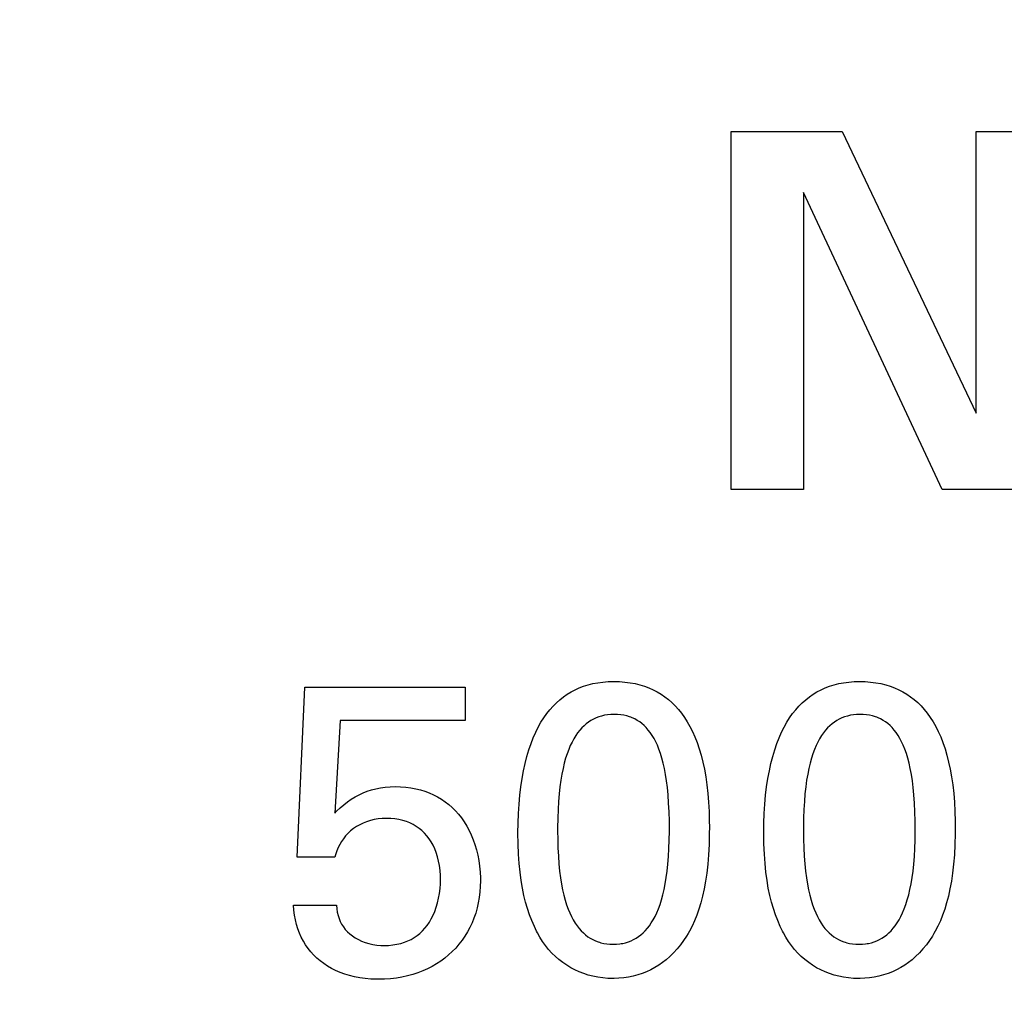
# Model space of a CAD drawing. Header units: inches. Extents: x 0.2 to 16.8, y 0.1 to 10.8.
# Tile 27 of 47: x 4.178 to 4.344, y 7.496 to 7.66. Entities that reach past the tile are written whole.
import ezdxf

# ---------------------------------------------------------------- set-up
doc = ezdxf.new("R2010")
doc.units = ezdxf.units.IN
doc.header["$LTSCALE"] = 0.935
doc.header["$MEASUREMENT"] = 0
doc.layers.get('0').update_dxf_attribs({"linetype": 'CONTINUOUS'})
doc.layers.add('ARTWORK', color=7, linetype='CONTINUOUS')
doc.layers.add('DIMENSIONS', color=7, linetype='CONTINUOUS')
doc.styles.get("Standard").update_dxf_attribs({"font": 'txt', "width": 0.8})
doc.dimstyles.new('DIMSTYLE_2', dxfattribs={"dimtxt": 0.125, "dimasz": 0.18, "dimexe": 0.18, "dimexo": 0.0625, "dimgap": 0.09, "dimtad": 0, "dimtih": 1, "dimtoh": 1, "dimdec": 3, "dimzin": 4, "dimdsep": 46, "dimtxsty": 'STANDARD', "dimblk": '_FILLED', "dimblk1": '_FILLED', "dimblk2": '_FILLED', "dimcen": 0.09, "dimadec": 0, "dimazin": 0, "dimtp": 0.001, "dimtm": 0.001, "dimtfac": 1, "dimtdec": 3, "dimtofl": 0, "dimtmove": 0, "dimatfit": 3, "dimldrblk": '_FILLED', "dimfxl": 1, "dimtolj": 1, "dimtzin": 4, "dimarcsym": 0})

# ---------------------------------------------------------------- blocks, each defined once
blk = doc.blocks.new('*D16')
at = {"layer": 'DIMENSIONS', "color": 2, "linetype": 'CONTINUOUS'}
blk.add_line((4.18497, 3.19738), (3.43997, 3.19738), dxfattribs=at)
at = {"layer": 'DIMENSIONS', "color": 2, "linetype": 'CONTINUOUS', "width": 0.8}
for s, p in [('[', (2.57747, 3.13488)), (']', (3.27747, 3.13488)), ('4.819', (1.95247, 3.13488)), ('122.41', (2.67747, 3.13488))]:
    blk.add_text(s, height=0.125, dxfattribs=at).set_placement(p)
blk = doc.blocks.new('_FILLED')
at = {"color": 0, "linetype": 'BYBLOCK'}
blk.add_solid([(0, 0), (-1, 0.17361), (-1, -0.17361)], dxfattribs=at)
blk = doc.blocks.new('*D21')
at = {"layer": 'DIMENSIONS', "color": 2, "linetype": 'CONTINUOUS'}
blk.add_line((4.36747, 7.012), (4.36747, 2.31488), dxfattribs=at)
at = {"layer": 'DIMENSIONS', "color": 2, "linetype": 'CONTINUOUS', "width": 0.8}
for s, p in [(']', (4.42997, 2.15238)), ('1.37', (4.42997, 1.75238)), ('[', (4.42997, 1.65238)), ('.054', (4.42997, 1.12738)), ('10X -', (4.42997, 0.62738))]:
    blk.add_text(s, height=0.125, rotation=90, dxfattribs=at).set_placement(p)

msp = doc.modelspace()

# ---------------------------------------------------------------- linework, layer by layer
at = {"layer": 'ARTWORK', "color": 7, "linetype": 'CONTINUOUS'}
for p, q in [((4.29823, 7.58115), (4.29823, 7.64138)), ((4.29823, 7.64138), (4.31689, 7.64138)), ((4.31689, 7.64138), (4.33947, 7.59398)), ((4.33947, 7.59398), (4.33947, 7.64138)), ((4.33947, 7.64138), (4.35147, 7.64138)), ((4.3104, 7.63114), (4.3104, 7.58115)), ((4.33372, 7.58115), (4.3104, 7.63114)), ((4.3104, 7.58115), (4.29823, 7.58115)), ((4.35147, 7.58115), (4.33372, 7.58115)), ((4.2734, 7.54805), (4.27416, 7.54829)), ((4.27416, 7.54829), (4.27495, 7.54849)), ((4.27495, 7.54849), (4.27578, 7.54864)), ((4.27578, 7.54864), (4.27664, 7.54875)), ((4.27664, 7.54875), (4.27753, 7.54882)), ((4.27753, 7.54882), (4.27846, 7.54885)), ((4.27846, 7.54885), (4.27941, 7.54882)), ((4.27941, 7.54882), (4.28033, 7.54875)), ((4.28033, 7.54875), (4.28121, 7.54864)), ((4.28121, 7.54864), (4.28205, 7.54849)), ((4.28205, 7.54849), (4.28285, 7.54829)), ((4.28285, 7.54829), (4.28363, 7.54805)), ((4.31478, 7.54805), (4.31554, 7.54829)), ((4.31554, 7.54829), (4.31633, 7.54849)), ((4.31633, 7.54849), (4.31715, 7.54864)), ((4.31715, 7.54864), (4.31801, 7.54875)), ((4.31801, 7.54875), (4.3189, 7.54882)), ((4.3189, 7.54882), (4.31983, 7.54885)), ((4.31983, 7.54885), (4.32079, 7.54882)), ((4.32079, 7.54882), (4.3217, 7.54875)), ((4.3217, 7.54875), (4.32258, 7.54864)), ((4.32258, 7.54864), (4.32342, 7.54849)), ((4.32342, 7.54849), (4.32423, 7.54829)), ((4.32423, 7.54829), (4.325, 7.54805)), ((4.22521, 7.51928), (4.22646, 7.54788)), ((4.22646, 7.54788), (4.25346, 7.54788)), ((4.25346, 7.54788), (4.25346, 7.54226)), ((4.27001, 7.54626), (4.27064, 7.5467)), ((4.27064, 7.5467), (4.27129, 7.5471)), ((4.27129, 7.5471), (4.27197, 7.54746)), ((4.27197, 7.54746), (4.27267, 7.54777)), ((4.27267, 7.54777), (4.2734, 7.54805)), ((4.28363, 7.54805), (4.28437, 7.54778)), ((4.28437, 7.54778), (4.28508, 7.54746)), ((4.28508, 7.54746), (4.28577, 7.54711)), ((4.28577, 7.54711), (4.28642, 7.54672)), ((4.28642, 7.54672), (4.28706, 7.54628)), ((4.31139, 7.54626), (4.31202, 7.5467)), ((4.31202, 7.5467), (4.31267, 7.5471)), ((4.31267, 7.5471), (4.31335, 7.54746)), ((4.31335, 7.54746), (4.31405, 7.54777)), ((4.31405, 7.54777), (4.31478, 7.54805)), ((4.325, 7.54805), (4.32574, 7.54778)), ((4.32574, 7.54778), (4.32646, 7.54746)), ((4.32646, 7.54746), (4.32714, 7.54711)), ((4.32714, 7.54711), (4.3278, 7.54672)), ((4.3278, 7.54672), (4.32843, 7.54628)), ((4.26826, 7.5447), (4.26882, 7.54526)), ((4.26882, 7.54526), (4.26941, 7.54578)), ((4.26941, 7.54578), (4.27001, 7.54626)), ((4.28706, 7.54628), (4.28767, 7.54581)), ((4.28767, 7.54581), (4.28825, 7.5453)), ((4.28825, 7.5453), (4.28881, 7.54474)), ((4.30963, 7.5447), (4.3102, 7.54526)), ((4.3102, 7.54526), (4.31078, 7.54578)), ((4.31078, 7.54578), (4.31139, 7.54626)), ((4.32843, 7.54628), (4.32904, 7.54581)), ((4.32904, 7.54581), (4.32963, 7.5453)), ((4.32963, 7.5453), (4.33019, 7.54474)), ((4.2667, 7.54272), (4.2672, 7.54343)), ((4.2672, 7.54343), (4.26772, 7.54409)), ((4.26772, 7.54409), (4.26826, 7.5447)), ((4.27743, 7.54323), (4.27692, 7.54315)), ((4.27797, 7.54328), (4.27743, 7.54323)), ((4.27853, 7.54329), (4.27797, 7.54328)), ((4.2791, 7.54328), (4.27853, 7.54329)), ((4.27964, 7.54323), (4.2791, 7.54328)), ((4.28015, 7.54315), (4.27964, 7.54323)), ((4.28881, 7.54474), (4.28935, 7.54414)), ((4.28935, 7.54414), (4.28987, 7.54349)), ((4.28987, 7.54349), (4.29036, 7.5428)), ((4.30807, 7.54272), (4.30857, 7.54343)), ((4.30857, 7.54343), (4.30909, 7.54409)), ((4.30909, 7.54409), (4.30963, 7.5447)), ((4.31881, 7.54323), (4.31829, 7.54315)), ((4.31934, 7.54328), (4.31881, 7.54323)), ((4.3199, 7.54329), (4.31934, 7.54328)), ((4.32047, 7.54328), (4.3199, 7.54329)), ((4.32101, 7.54323), (4.32047, 7.54328)), ((4.32153, 7.54315), (4.32101, 7.54323)), ((4.33019, 7.54474), (4.33073, 7.54414)), ((4.33073, 7.54414), (4.33124, 7.54349)), ((4.33124, 7.54349), (4.33174, 7.5428)), ((4.23243, 7.54226), (4.23153, 7.52671)), ((4.25346, 7.54226), (4.23243, 7.54226)), ((4.26576, 7.54115), (4.26622, 7.54197)), ((4.26622, 7.54197), (4.2667, 7.54272)), ((4.27383, 7.54172), (4.27346, 7.5414)), ((4.27423, 7.54202), (4.27383, 7.54172)), ((4.27463, 7.54228), (4.27423, 7.54202)), ((4.27506, 7.54252), (4.27463, 7.54228)), ((4.27549, 7.54272), (4.27506, 7.54252)), ((4.27595, 7.54289), (4.27549, 7.54272)), ((4.27642, 7.54303), (4.27595, 7.54289)), ((4.27692, 7.54315), (4.27642, 7.54303)), ((4.28065, 7.54304), (4.28015, 7.54315)), ((4.28112, 7.5429), (4.28065, 7.54304)), ((4.28135, 7.54281), (4.28112, 7.5429)), ((4.28157, 7.54273), (4.28135, 7.54281)), ((4.28201, 7.54253), (4.28157, 7.54273)), ((4.28243, 7.5423), (4.28201, 7.54253)), ((4.28283, 7.54204), (4.28243, 7.5423)), ((4.28321, 7.54175), (4.28283, 7.54204)), ((4.28358, 7.54142), (4.28321, 7.54175)), ((4.29036, 7.5428), (4.29084, 7.54206)), ((4.29084, 7.54206), (4.29129, 7.54126)), ((4.30714, 7.54115), (4.3076, 7.54197)), ((4.3076, 7.54197), (4.30807, 7.54272)), ((4.31521, 7.54172), (4.31483, 7.5414)), ((4.3156, 7.54202), (4.31521, 7.54172)), ((4.31601, 7.54228), (4.3156, 7.54202)), ((4.31643, 7.54252), (4.31601, 7.54228)), ((4.31687, 7.54272), (4.31643, 7.54252)), ((4.31732, 7.54289), (4.31687, 7.54272)), ((4.3178, 7.54303), (4.31732, 7.54289)), ((4.31829, 7.54315), (4.3178, 7.54303)), ((4.32202, 7.54304), (4.32153, 7.54315)), ((4.3225, 7.5429), (4.32202, 7.54304)), ((4.32272, 7.54281), (4.3225, 7.5429)), ((4.32295, 7.54273), (4.32272, 7.54281)), ((4.32338, 7.54253), (4.32295, 7.54273)), ((4.3238, 7.5423), (4.32338, 7.54253)), ((4.3242, 7.54204), (4.3238, 7.5423)), ((4.32459, 7.54175), (4.3242, 7.54204)), ((4.32496, 7.54142), (4.32459, 7.54175)), ((4.33174, 7.5428), (4.33221, 7.54206)), ((4.33221, 7.54206), (4.33266, 7.54126)), ((4.26492, 7.53937), (4.26533, 7.54029)), ((4.26533, 7.54029), (4.26576, 7.54115)), ((4.27239, 7.5402), (4.27206, 7.53973)), ((4.27274, 7.54064), (4.27239, 7.5402)), ((4.27309, 7.54104), (4.27274, 7.54064)), ((4.27346, 7.5414), (4.27309, 7.54104)), ((4.28394, 7.54107), (4.28358, 7.54142)), ((4.28428, 7.54067), (4.28394, 7.54107)), ((4.28461, 7.54024), (4.28428, 7.54067)), ((4.28493, 7.53977), (4.28461, 7.54024)), ((4.29129, 7.54126), (4.29171, 7.54041)), ((4.29171, 7.54041), (4.29212, 7.53951)), ((4.3063, 7.53937), (4.30671, 7.54029)), ((4.30671, 7.54029), (4.30714, 7.54115)), ((4.31377, 7.5402), (4.31344, 7.53973)), ((4.31411, 7.54064), (4.31377, 7.5402)), ((4.31446, 7.54104), (4.31411, 7.54064)), ((4.31483, 7.5414), (4.31446, 7.54104)), ((4.32531, 7.54107), (4.32496, 7.54142)), ((4.32566, 7.54067), (4.32531, 7.54107)), ((4.32599, 7.54024), (4.32566, 7.54067)), ((4.32631, 7.53977), (4.32599, 7.54024)), ((4.33266, 7.54126), (4.33309, 7.54041)), ((4.33309, 7.54041), (4.33349, 7.53951)), ((4.26418, 7.53734), (4.26454, 7.53838)), ((4.26454, 7.53838), (4.26492, 7.53937)), ((4.27144, 7.53865), (4.27115, 7.53805)), ((4.27175, 7.53921), (4.27144, 7.53865)), ((4.27206, 7.53973), (4.27175, 7.53921)), ((4.28524, 7.53926), (4.28493, 7.53977)), ((4.28553, 7.5387), (4.28524, 7.53926)), ((4.28581, 7.5381), (4.28553, 7.5387)), ((4.29212, 7.53951), (4.29249, 7.53855)), ((4.29249, 7.53855), (4.29284, 7.53752)), ((4.30555, 7.53734), (4.30591, 7.53838)), ((4.30591, 7.53838), (4.3063, 7.53937)), ((4.31282, 7.53865), (4.31253, 7.53805)), ((4.31312, 7.53921), (4.31282, 7.53865)), ((4.31344, 7.53973), (4.31312, 7.53921)), ((4.32661, 7.53926), (4.32631, 7.53977)), ((4.32691, 7.5387), (4.32661, 7.53926)), ((4.32719, 7.5381), (4.32691, 7.5387)), ((4.33349, 7.53951), (4.33387, 7.53855)), ((4.33387, 7.53855), (4.33422, 7.53752)), ((4.26385, 7.53623), (4.26418, 7.53734)), ((4.27061, 7.53668), (4.27037, 7.53591)), ((4.27088, 7.53739), (4.27061, 7.53668)), ((4.27115, 7.53805), (4.27088, 7.53739)), ((4.28608, 7.53744), (4.28581, 7.5381)), ((4.28633, 7.53672), (4.28608, 7.53744)), ((4.28657, 7.53595), (4.28633, 7.53672)), ((4.29284, 7.53752), (4.29317, 7.53644)), ((4.30522, 7.53623), (4.30555, 7.53734)), ((4.31199, 7.53668), (4.31174, 7.53591)), ((4.31225, 7.53739), (4.31199, 7.53668)), ((4.31253, 7.53805), (4.31225, 7.53739)), ((4.32745, 7.53744), (4.32719, 7.5381)), ((4.32771, 7.53672), (4.32745, 7.53744)), ((4.32794, 7.53595), (4.32771, 7.53672)), ((4.33422, 7.53752), (4.33454, 7.53644)), ((4.26327, 7.53382), (4.26354, 7.53506)), ((4.26354, 7.53506), (4.26385, 7.53623)), ((4.27014, 7.53508), (4.26993, 7.5342)), ((4.27037, 7.53591), (4.27014, 7.53508)), ((4.28679, 7.5351), (4.28657, 7.53595)), ((4.28699, 7.53419), (4.28679, 7.5351)), ((4.29317, 7.53644), (4.29346, 7.53529)), ((4.29346, 7.53529), (4.29372, 7.53407)), ((4.30465, 7.53382), (4.30492, 7.53506)), ((4.30492, 7.53506), (4.30522, 7.53623)), ((4.31151, 7.53508), (4.3113, 7.5342)), ((4.31174, 7.53591), (4.31151, 7.53508)), ((4.32816, 7.5351), (4.32794, 7.53595)), ((4.32837, 7.53419), (4.32816, 7.5351)), ((4.33454, 7.53644), (4.33483, 7.53529)), ((4.33483, 7.53529), (4.3351, 7.53407)), ((4.26303, 7.53252), (4.26327, 7.53382)), ((4.26993, 7.5342), (4.26973, 7.53324)), ((4.28718, 7.53321), (4.28699, 7.53419)), ((4.29372, 7.53407), (4.29395, 7.53278)), ((4.30441, 7.53252), (4.30465, 7.53382)), ((4.3113, 7.5342), (4.31111, 7.53324)), ((4.32855, 7.53321), (4.32837, 7.53419)), ((4.3351, 7.53407), (4.33533, 7.53278)), ((4.26282, 7.53114), (4.26303, 7.53252)), ((4.26956, 7.53221), (4.26941, 7.53111)), ((4.26973, 7.53324), (4.26956, 7.53221)), ((4.28734, 7.53214), (4.28718, 7.53321)), ((4.28749, 7.53099), (4.28734, 7.53214)), ((4.29395, 7.53278), (4.29415, 7.53143)), ((4.3042, 7.53114), (4.30441, 7.53252)), ((4.31093, 7.53221), (4.31078, 7.53111)), ((4.31111, 7.53324), (4.31093, 7.53221)), ((4.32872, 7.53214), (4.32855, 7.53321)), ((4.32886, 7.53099), (4.32872, 7.53214)), ((4.33533, 7.53278), (4.33552, 7.53143)), ((4.2356, 7.52977), (4.23629, 7.53009)), ((4.23629, 7.53009), (4.23699, 7.53036)), ((4.23699, 7.53036), (4.23771, 7.5306)), ((4.23771, 7.5306), (4.23845, 7.53079)), ((4.23845, 7.53079), (4.23922, 7.53095)), ((4.23922, 7.53095), (4.24001, 7.53106)), ((4.24001, 7.53106), (4.24083, 7.53112)), ((4.24083, 7.53112), (4.24167, 7.53115)), ((4.24167, 7.53115), (4.24258, 7.53112)), ((4.24258, 7.53112), (4.24346, 7.53105)), ((4.24346, 7.53105), (4.24431, 7.53094)), ((4.24431, 7.53094), (4.24513, 7.53079)), ((4.24513, 7.53079), (4.24592, 7.53059)), ((4.24592, 7.53059), (4.24669, 7.53036)), ((4.24669, 7.53036), (4.24742, 7.53008)), ((4.24742, 7.53008), (4.24813, 7.52977)), ((4.26265, 7.5297), (4.26282, 7.53114)), ((4.26941, 7.53111), (4.26928, 7.52993)), ((4.28761, 7.52974), (4.28749, 7.53099)), ((4.29415, 7.53143), (4.29431, 7.53)), ((4.29431, 7.53), (4.29443, 7.52851)), ((4.30403, 7.5297), (4.3042, 7.53114)), ((4.31078, 7.53111), (4.31065, 7.52993)), ((4.32898, 7.52974), (4.32886, 7.53099)), ((4.33552, 7.53143), (4.33568, 7.53)), ((4.33568, 7.53), (4.3358, 7.52851)), ((4.23305, 7.5281), (4.23366, 7.52858)), ((4.23366, 7.52858), (4.23429, 7.52902)), ((4.23429, 7.52902), (4.23494, 7.52942)), ((4.23494, 7.52942), (4.2356, 7.52977)), ((4.24813, 7.52977), (4.24881, 7.52941)), ((4.24881, 7.52941), (4.24946, 7.52902)), ((4.24946, 7.52902), (4.25009, 7.52859)), ((4.25009, 7.52859), (4.25069, 7.52812)), ((4.26252, 7.5282), (4.26265, 7.5297)), ((4.26917, 7.52866), (4.26909, 7.5273)), ((4.26928, 7.52993), (4.26917, 7.52866)), ((4.2877, 7.52838), (4.28761, 7.52974)), ((4.28777, 7.52691), (4.2877, 7.52838)), ((4.29443, 7.52851), (4.29451, 7.52694)), ((4.3039, 7.5282), (4.30403, 7.5297)), ((4.31055, 7.52866), (4.31047, 7.5273)), ((4.31065, 7.52993), (4.31055, 7.52866)), ((4.32908, 7.52838), (4.32898, 7.52974)), ((4.32915, 7.52691), (4.32908, 7.52838)), ((4.3358, 7.52851), (4.33589, 7.52694)), ((4.23153, 7.52671), (4.23183, 7.527)), ((4.23183, 7.527), (4.23244, 7.52758)), ((4.23244, 7.52758), (4.23305, 7.5281)), ((4.25069, 7.52812), (4.25127, 7.52762)), ((4.25127, 7.52762), (4.25181, 7.52707)), ((4.25181, 7.52707), (4.25233, 7.52649)), ((4.26237, 7.52502), (4.26243, 7.52664)), ((4.26243, 7.52664), (4.26252, 7.5282)), ((4.26909, 7.5273), (4.26904, 7.52583)), ((4.28782, 7.52532), (4.28777, 7.52691)), ((4.29451, 7.52694), (4.29455, 7.52531)), ((4.30374, 7.52502), (4.3038, 7.52664)), ((4.3038, 7.52664), (4.3039, 7.5282)), ((4.31047, 7.5273), (4.31042, 7.52583)), ((4.32919, 7.52532), (4.32915, 7.52691)), ((4.33589, 7.52694), (4.33593, 7.52531)), ((4.23628, 7.52501), (4.23571, 7.52474)), ((4.23688, 7.52525), (4.23628, 7.52501)), ((4.2375, 7.52545), (4.23688, 7.52525)), ((4.23815, 7.5256), (4.2375, 7.52545)), ((4.23882, 7.52571), (4.23815, 7.5256)), ((4.2395, 7.52578), (4.23882, 7.52571)), ((4.24021, 7.5258), (4.2395, 7.52578)), ((4.24094, 7.52578), (4.24021, 7.5258)), ((4.24164, 7.52571), (4.24094, 7.52578)), ((4.24231, 7.5256), (4.24164, 7.52571)), ((4.24295, 7.52545), (4.24231, 7.5256)), ((4.24356, 7.52526), (4.24295, 7.52545)), ((4.24414, 7.52503), (4.24356, 7.52526)), ((4.24469, 7.52477), (4.24414, 7.52503)), ((4.25233, 7.52649), (4.25282, 7.52587)), ((4.25282, 7.52587), (4.25329, 7.52522)), ((4.25329, 7.52522), (4.25372, 7.52452)), ((4.26235, 7.52335), (4.26237, 7.52502)), ((4.26904, 7.52583), (4.26902, 7.52424)), ((4.28783, 7.52379), (4.28782, 7.52532)), ((4.29455, 7.52531), (4.29456, 7.52441)), ((4.30373, 7.52335), (4.30374, 7.52502)), ((4.31042, 7.52583), (4.31039, 7.52424)), ((4.3292, 7.52379), (4.32919, 7.52532)), ((4.33593, 7.52531), (4.33594, 7.52441)), ((4.23418, 7.5237), (4.23375, 7.5233)), ((4.23466, 7.52408), (4.23418, 7.5237)), ((4.23517, 7.52443), (4.23466, 7.52408)), ((4.23571, 7.52474), (4.23517, 7.52443)), ((4.24522, 7.52446), (4.24469, 7.52477)), ((4.24571, 7.52412), (4.24522, 7.52446)), ((4.24595, 7.52393), (4.24571, 7.52412)), ((4.24617, 7.52374), (4.24595, 7.52393)), ((4.24661, 7.52332), (4.24617, 7.52374)), ((4.24702, 7.52287), (4.24661, 7.52332)), ((4.25372, 7.52452), (4.25412, 7.52379)), ((4.25412, 7.52379), (4.25448, 7.52303)), ((4.26235, 7.5233), (4.26235, 7.52335)), ((4.26902, 7.52424), (4.26902, 7.52365)), ((4.26902, 7.52365), (4.26903, 7.52233)), ((4.28781, 7.52214), (4.28783, 7.52366)), ((4.28783, 7.52366), (4.28783, 7.52379)), ((4.29456, 7.52441), (4.29455, 7.52323)), ((4.30373, 7.5233), (4.30373, 7.52335)), ((4.31039, 7.52424), (4.31039, 7.52365)), ((4.31039, 7.52365), (4.3104, 7.52233)), ((4.32919, 7.52214), (4.3292, 7.52366)), ((4.3292, 7.52366), (4.3292, 7.52379)), ((4.33594, 7.52441), (4.33593, 7.52323)), ((4.23264, 7.52192), (4.23235, 7.52142)), ((4.23296, 7.52239), (4.23264, 7.52192)), ((4.23333, 7.52285), (4.23296, 7.52239)), ((4.23375, 7.5233), (4.23333, 7.52285)), ((4.24739, 7.52238), (4.24702, 7.52287)), ((4.24774, 7.52186), (4.24739, 7.52238)), ((4.24806, 7.52129), (4.24774, 7.52186)), ((4.25448, 7.52303), (4.25481, 7.52222)), ((4.25481, 7.52222), (4.25511, 7.52139)), ((4.26237, 7.5215), (4.26235, 7.5233)), ((4.26903, 7.52233), (4.26907, 7.52083)), ((4.28776, 7.52071), (4.28781, 7.52214)), ((4.29455, 7.52323), (4.2945, 7.52139)), ((4.30375, 7.5215), (4.30373, 7.5233)), ((4.3104, 7.52233), (4.31044, 7.52083)), ((4.32914, 7.52071), (4.32919, 7.52214)), ((4.33593, 7.52323), (4.33588, 7.52139)), ((4.23188, 7.52032), (4.23165, 7.51966)), ((4.2321, 7.52089), (4.23188, 7.52032)), ((4.23235, 7.52142), (4.2321, 7.52089)), ((4.24834, 7.52069), (4.24806, 7.52129)), ((4.24859, 7.52004), (4.24834, 7.52069)), ((4.24881, 7.51936), (4.24859, 7.52004)), ((4.25511, 7.52139), (4.25537, 7.52052)), ((4.25537, 7.52052), (4.25558, 7.51962)), ((4.26244, 7.51981), (4.26237, 7.5215)), ((4.26907, 7.52083), (4.26914, 7.51944)), ((4.28769, 7.51937), (4.28776, 7.52071)), ((4.2945, 7.52139), (4.29441, 7.51969)), ((4.30382, 7.51981), (4.30375, 7.5215)), ((4.31044, 7.52083), (4.31051, 7.51944)), ((4.32906, 7.51937), (4.32914, 7.52071)), ((4.33588, 7.52139), (4.33579, 7.51969)), ((4.23153, 7.51928), (4.22521, 7.51928)), ((4.23165, 7.51966), (4.23153, 7.51928)), ((4.24899, 7.51863), (4.24881, 7.51936)), ((4.24913, 7.51786), (4.24899, 7.51863)), ((4.25558, 7.51962), (4.25576, 7.5187)), ((4.25576, 7.5187), (4.25589, 7.51775)), ((4.26255, 7.51824), (4.26244, 7.51981)), ((4.26914, 7.51944), (4.26924, 7.51814)), ((4.28759, 7.51811), (4.28769, 7.51937)), ((4.29441, 7.51969), (4.29428, 7.5181)), ((4.30393, 7.51824), (4.30382, 7.51981)), ((4.31051, 7.51944), (4.31061, 7.51814)), ((4.32896, 7.51811), (4.32906, 7.51937)), ((4.33579, 7.51969), (4.33566, 7.5181)), ((4.24923, 7.51705), (4.24913, 7.51786)), ((4.24929, 7.51619), (4.24923, 7.51705)), ((4.25589, 7.51775), (4.25598, 7.51677)), ((4.25598, 7.51677), (4.25603, 7.51578)), ((4.2627, 7.51676), (4.26255, 7.51824)), ((4.26289, 7.51537), (4.2627, 7.51676)), ((4.26924, 7.51814), (4.26936, 7.51693)), ((4.26936, 7.51693), (4.26951, 7.51581)), ((4.28731, 7.51583), (4.28746, 7.51693)), ((4.28746, 7.51693), (4.28759, 7.51811)), ((4.29428, 7.5181), (4.29412, 7.51661)), ((4.30407, 7.51676), (4.30393, 7.51824)), ((4.30426, 7.51537), (4.30407, 7.51676)), ((4.31061, 7.51814), (4.31073, 7.51693)), ((4.31073, 7.51693), (4.31088, 7.51581)), ((4.32868, 7.51583), (4.32883, 7.51693)), ((4.32883, 7.51693), (4.32896, 7.51811)), ((4.33566, 7.5181), (4.33549, 7.51661)), ((4.2493, 7.51546), (4.24929, 7.51619)), ((4.24929, 7.51481), (4.2493, 7.51546)), ((4.25603, 7.51532), (4.25601, 7.51437)), ((4.25603, 7.51578), (4.25603, 7.51532)), ((4.2631, 7.51407), (4.26289, 7.51537)), ((4.26951, 7.51581), (4.26967, 7.51476)), ((4.28713, 7.5148), (4.28731, 7.51583)), ((4.29391, 7.51523), (4.29368, 7.51393)), ((4.29412, 7.51661), (4.29391, 7.51523)), ((4.30448, 7.51407), (4.30426, 7.51537)), ((4.31088, 7.51581), (4.31105, 7.51476)), ((4.32851, 7.5148), (4.32868, 7.51583)), ((4.33529, 7.51523), (4.33505, 7.51393)), ((4.33549, 7.51661), (4.33529, 7.51523)), ((4.24913, 7.51317), (4.24923, 7.514)), ((4.24923, 7.514), (4.24929, 7.51481)), ((4.25594, 7.51343), (4.25583, 7.51251)), ((4.25601, 7.51437), (4.25594, 7.51343)), ((4.26336, 7.51285), (4.2631, 7.51407)), ((4.26967, 7.51476), (4.26986, 7.51379)), ((4.26986, 7.51379), (4.27007, 7.51288)), ((4.28673, 7.51293), (4.28694, 7.51383)), ((4.28694, 7.51383), (4.28713, 7.5148)), ((4.29368, 7.51393), (4.29341, 7.51272)), ((4.30473, 7.51285), (4.30448, 7.51407)), ((4.31105, 7.51476), (4.31124, 7.51379)), ((4.31124, 7.51379), (4.31145, 7.51288)), ((4.3281, 7.51293), (4.32831, 7.51383)), ((4.32831, 7.51383), (4.32851, 7.5148)), ((4.33505, 7.51393), (4.33479, 7.51272)), ((4.24881, 7.51159), (4.24899, 7.51237)), ((4.24899, 7.51237), (4.24913, 7.51317)), ((4.25583, 7.51251), (4.25567, 7.51161)), ((4.26364, 7.5117), (4.26336, 7.51285)), ((4.27007, 7.51288), (4.2703, 7.51205)), ((4.2703, 7.51205), (4.27054, 7.51127)), ((4.28625, 7.51132), (4.2865, 7.5121)), ((4.2865, 7.5121), (4.28673, 7.51293)), ((4.29341, 7.51272), (4.29312, 7.51158)), ((4.30502, 7.5117), (4.30473, 7.51285)), ((4.31145, 7.51288), (4.31167, 7.51205)), ((4.31167, 7.51205), (4.31191, 7.51127)), ((4.32762, 7.51132), (4.32787, 7.5121)), ((4.32787, 7.5121), (4.3281, 7.51293)), ((4.33479, 7.51272), (4.33449, 7.51158)), ((4.22465, 7.51035), (4.22459, 7.51122)), ((4.22459, 7.51122), (4.23181, 7.51122)), ((4.22475, 7.50952), (4.22465, 7.51035)), ((4.23181, 7.51122), (4.23185, 7.51061)), ((4.23185, 7.51061), (4.23193, 7.51003)), ((4.24807, 7.5095), (4.24835, 7.51016)), ((4.24835, 7.51016), (4.24859, 7.51085)), ((4.24859, 7.51085), (4.24881, 7.51159)), ((4.25547, 7.51073), (4.25523, 7.50987)), ((4.25567, 7.51161), (4.25547, 7.51073)), ((4.26396, 7.51062), (4.26364, 7.5117)), ((4.2643, 7.50958), (4.26396, 7.51062)), ((4.27054, 7.51127), (4.2708, 7.51055)), ((4.2708, 7.51055), (4.27107, 7.50989)), ((4.28571, 7.50994), (4.28598, 7.5106)), ((4.28598, 7.5106), (4.28625, 7.51132)), ((4.29279, 7.51051), (4.29244, 7.5095)), ((4.29312, 7.51158), (4.29279, 7.51051)), ((4.30533, 7.51062), (4.30502, 7.5117)), ((4.30568, 7.50958), (4.30533, 7.51062)), ((4.31191, 7.51127), (4.31217, 7.51055)), ((4.31217, 7.51055), (4.31245, 7.50989)), ((4.32708, 7.50994), (4.32736, 7.5106)), ((4.32736, 7.5106), (4.32762, 7.51132)), ((4.33417, 7.51051), (4.33381, 7.5095)), ((4.33449, 7.51158), (4.33417, 7.51051)), ((4.2249, 7.50871), (4.22475, 7.50952)), ((4.22509, 7.50794), (4.2249, 7.50871)), ((4.23193, 7.51003), (4.23206, 7.50948)), ((4.23206, 7.50948), (4.23223, 7.50896)), ((4.23223, 7.50896), (4.23243, 7.50846)), ((4.23243, 7.50846), (4.23267, 7.50799)), ((4.24743, 7.50832), (4.24776, 7.50889)), ((4.24776, 7.50889), (4.24807, 7.5095)), ((4.25494, 7.50904), (4.25462, 7.50824)), ((4.25523, 7.50987), (4.25494, 7.50904)), ((4.26468, 7.5086), (4.2643, 7.50958)), ((4.2651, 7.50764), (4.26468, 7.5086)), ((4.27107, 7.50989), (4.27136, 7.50928)), ((4.27136, 7.50928), (4.27166, 7.50872)), ((4.27166, 7.50872), (4.27197, 7.5082)), ((4.28479, 7.50823), (4.28511, 7.50875)), ((4.28511, 7.50875), (4.28541, 7.50932)), ((4.28541, 7.50932), (4.28571, 7.50994)), ((4.29206, 7.50856), (4.29165, 7.50766)), ((4.29244, 7.5095), (4.29206, 7.50856)), ((4.30606, 7.5086), (4.30568, 7.50958)), ((4.30647, 7.50764), (4.30606, 7.5086)), ((4.31245, 7.50989), (4.31273, 7.50928)), ((4.31273, 7.50928), (4.31303, 7.50872)), ((4.31303, 7.50872), (4.31335, 7.5082)), ((4.32617, 7.50823), (4.32648, 7.50875)), ((4.32648, 7.50875), (4.32679, 7.50932)), ((4.32679, 7.50932), (4.32708, 7.50994)), ((4.33343, 7.50856), (4.33302, 7.50766)), ((4.33381, 7.5095), (4.33343, 7.50856)), ((4.22531, 7.5072), (4.22509, 7.50794)), ((4.22558, 7.50648), (4.22531, 7.5072)), ((4.23267, 7.50799), (4.23296, 7.50755)), ((4.23296, 7.50755), (4.23328, 7.50713)), ((4.23328, 7.50713), (4.23364, 7.50673)), ((4.24583, 7.50645), (4.24627, 7.50686)), ((4.24627, 7.50686), (4.24668, 7.50731)), ((4.24668, 7.50731), (4.24707, 7.50779)), ((4.24707, 7.50779), (4.24743, 7.50832)), ((4.25425, 7.50746), (4.25385, 7.50671)), ((4.25462, 7.50824), (4.25425, 7.50746)), ((4.26548, 7.50685), (4.2651, 7.50764)), ((4.26565, 7.50652), (4.26548, 7.50685)), ((4.27197, 7.5082), (4.2723, 7.50772)), ((4.2723, 7.50772), (4.27264, 7.50729)), ((4.27264, 7.50729), (4.27299, 7.50689)), ((4.27299, 7.50689), (4.27335, 7.50653)), ((4.2834, 7.50654), (4.28377, 7.50691)), ((4.28377, 7.50691), (4.28412, 7.50731)), ((4.28412, 7.50731), (4.28446, 7.50775)), ((4.28446, 7.50775), (4.28479, 7.50823)), ((4.29121, 7.50681), (4.29097, 7.50641)), ((4.29165, 7.50766), (4.29121, 7.50681)), ((4.30685, 7.50685), (4.30647, 7.50764)), ((4.30702, 7.50652), (4.30685, 7.50685)), ((4.31335, 7.5082), (4.31367, 7.50772)), ((4.31367, 7.50772), (4.31401, 7.50729)), ((4.31401, 7.50729), (4.31436, 7.50689)), ((4.31436, 7.50689), (4.31472, 7.50653)), ((4.32477, 7.50654), (4.32514, 7.50691)), ((4.32514, 7.50691), (4.32549, 7.50731)), ((4.32549, 7.50731), (4.32584, 7.50775)), ((4.32584, 7.50775), (4.32617, 7.50823)), ((4.33258, 7.50681), (4.33235, 7.50641)), ((4.33302, 7.50766), (4.33258, 7.50681)), ((4.22588, 7.5058), (4.22558, 7.50648)), ((4.22623, 7.50515), (4.22588, 7.5058)), ((4.2266, 7.50452), (4.22623, 7.50515)), ((4.23364, 7.50673), (4.23404, 7.50636)), ((4.23404, 7.50636), (4.23448, 7.50602)), ((4.23448, 7.50602), (4.23496, 7.5057)), ((4.23496, 7.5057), (4.23548, 7.50541)), ((4.23548, 7.50541), (4.23603, 7.50515)), ((4.23603, 7.50515), (4.23662, 7.50493)), ((4.24323, 7.50496), (4.24381, 7.50518)), ((4.24381, 7.50518), (4.24436, 7.50545)), ((4.24436, 7.50545), (4.24488, 7.50574)), ((4.24488, 7.50574), (4.24537, 7.50608)), ((4.24537, 7.50608), (4.24583, 7.50645)), ((4.25294, 7.50529), (4.25242, 7.50462)), ((4.25341, 7.50598), (4.25294, 7.50529)), ((4.25385, 7.50671), (4.25341, 7.50598)), ((4.26605, 7.50579), (4.26565, 7.50652)), ((4.2665, 7.50508), (4.26605, 7.50579)), ((4.27335, 7.50653), (4.27372, 7.5062)), ((4.27372, 7.5062), (4.27411, 7.5059)), ((4.27411, 7.5059), (4.27452, 7.50564)), ((4.27452, 7.50564), (4.27494, 7.50541)), ((4.27494, 7.50541), (4.27537, 7.50521)), ((4.27537, 7.50521), (4.27582, 7.50503)), ((4.28093, 7.50504), (4.28138, 7.50521)), ((4.28138, 7.50521), (4.28181, 7.50541)), ((4.28181, 7.50541), (4.28223, 7.50565)), ((4.28223, 7.50565), (4.28263, 7.50591)), ((4.28263, 7.50591), (4.28302, 7.50621)), ((4.28302, 7.50621), (4.2834, 7.50654)), ((4.29023, 7.50525), (4.2897, 7.50452)), ((4.29073, 7.50601), (4.29023, 7.50525)), ((4.29097, 7.50641), (4.29073, 7.50601)), ((4.30743, 7.50579), (4.30702, 7.50652)), ((4.30788, 7.50508), (4.30743, 7.50579)), ((4.31472, 7.50653), (4.3151, 7.5062)), ((4.3151, 7.5062), (4.31549, 7.5059)), ((4.31549, 7.5059), (4.31589, 7.50564)), ((4.31589, 7.50564), (4.31631, 7.50541)), ((4.31631, 7.50541), (4.31675, 7.50521)), ((4.31675, 7.50521), (4.3172, 7.50503)), ((4.3223, 7.50504), (4.32275, 7.50521)), ((4.32275, 7.50521), (4.32318, 7.50541)), ((4.32318, 7.50541), (4.3236, 7.50565)), ((4.3236, 7.50565), (4.32401, 7.50591)), ((4.32401, 7.50591), (4.3244, 7.50621)), ((4.3244, 7.50621), (4.32477, 7.50654)), ((4.33161, 7.50525), (4.33108, 7.50452)), ((4.33211, 7.50601), (4.33161, 7.50525)), ((4.33235, 7.50641), (4.33211, 7.50601)), ((4.22702, 7.50392), (4.2266, 7.50452)), ((4.22747, 7.50336), (4.22702, 7.50392)), ((4.23662, 7.50493), (4.23725, 7.50474)), ((4.23725, 7.50474), (4.2379, 7.5046)), ((4.2379, 7.5046), (4.23857, 7.50449)), ((4.23857, 7.50449), (4.23926, 7.50444)), ((4.23926, 7.50444), (4.23979, 7.50442)), ((4.23979, 7.50442), (4.24056, 7.50444)), ((4.24056, 7.50444), (4.24128, 7.50451)), ((4.24128, 7.50451), (4.24197, 7.50462)), ((4.24197, 7.50462), (4.24262, 7.50477)), ((4.24262, 7.50477), (4.24323, 7.50496)), ((4.25188, 7.50399), (4.25129, 7.50339)), ((4.25242, 7.50462), (4.25188, 7.50399)), ((4.26699, 7.50441), (4.2665, 7.50508)), ((4.26751, 7.50376), (4.26699, 7.50441)), ((4.26806, 7.50315), (4.26751, 7.50376)), ((4.27582, 7.50503), (4.27606, 7.50496)), ((4.27606, 7.50496), (4.2763, 7.50489)), ((4.2763, 7.50489), (4.27679, 7.50478)), ((4.27679, 7.50478), (4.2773, 7.5047)), ((4.2773, 7.5047), (4.27783, 7.50465)), ((4.27783, 7.50465), (4.27839, 7.50463)), ((4.27839, 7.50463), (4.27894, 7.50465)), ((4.27894, 7.50465), (4.27947, 7.5047)), ((4.27947, 7.5047), (4.27972, 7.50474)), ((4.27972, 7.50474), (4.27997, 7.50478)), ((4.27997, 7.50478), (4.28046, 7.50489)), ((4.28046, 7.50489), (4.28093, 7.50504)), ((4.28914, 7.50383), (4.28854, 7.50317)), ((4.2897, 7.50452), (4.28914, 7.50383)), ((4.30836, 7.50441), (4.30788, 7.50508)), ((4.30888, 7.50376), (4.30836, 7.50441)), ((4.30944, 7.50315), (4.30888, 7.50376)), ((4.3172, 7.50503), (4.31743, 7.50496)), ((4.31743, 7.50496), (4.31767, 7.50489)), ((4.31767, 7.50489), (4.31816, 7.50478)), ((4.31816, 7.50478), (4.31867, 7.5047)), ((4.31867, 7.5047), (4.31921, 7.50465)), ((4.31921, 7.50465), (4.31977, 7.50463)), ((4.31977, 7.50463), (4.32032, 7.50465)), ((4.32032, 7.50465), (4.32084, 7.5047)), ((4.32084, 7.5047), (4.3211, 7.50474)), ((4.3211, 7.50474), (4.32135, 7.50478)), ((4.32135, 7.50478), (4.32183, 7.50489)), ((4.32183, 7.50489), (4.3223, 7.50504)), ((4.33051, 7.50383), (4.32991, 7.50317)), ((4.33108, 7.50452), (4.33051, 7.50383)), ((4.22796, 7.50282), (4.22747, 7.50336)), ((4.22849, 7.50231), (4.22796, 7.50282)), ((4.22905, 7.50183), (4.22849, 7.50231)), ((4.22965, 7.50138), (4.22905, 7.50183)), ((4.25003, 7.50228), (4.24935, 7.50178)), ((4.25068, 7.50282), (4.25003, 7.50228)), ((4.25129, 7.50339), (4.25068, 7.50282)), ((4.26864, 7.50258), (4.26806, 7.50315)), ((4.26925, 7.50205), (4.26864, 7.50258)), ((4.26989, 7.50155), (4.26925, 7.50205)), ((4.28731, 7.50202), (4.28669, 7.50154)), ((4.2879, 7.50254), (4.28731, 7.50202)), ((4.28854, 7.50317), (4.2879, 7.50254)), ((4.31002, 7.50258), (4.30944, 7.50315)), ((4.31063, 7.50205), (4.31002, 7.50258)), ((4.31127, 7.50155), (4.31063, 7.50205)), ((4.32868, 7.50202), (4.32807, 7.50154)), ((4.32927, 7.50254), (4.32868, 7.50202)), ((4.32991, 7.50317), (4.32927, 7.50254)), ((4.23028, 7.50096), (4.22965, 7.50138)), ((4.23095, 7.50057), (4.23028, 7.50096)), ((4.23166, 7.50021), (4.23095, 7.50057)), ((4.2324, 7.49989), (4.23166, 7.50021)), ((4.24632, 7.50013), (4.24549, 7.49981)), ((4.24713, 7.50048), (4.24632, 7.50013)), ((4.2479, 7.50088), (4.24713, 7.50048)), ((4.24864, 7.50131), (4.2479, 7.50088)), ((4.24935, 7.50178), (4.24864, 7.50131)), ((4.27055, 7.50109), (4.26989, 7.50155)), ((4.27123, 7.50068), (4.27055, 7.50109)), ((4.27194, 7.50031), (4.27123, 7.50068)), ((4.27267, 7.49998), (4.27194, 7.50031)), ((4.2847, 7.50033), (4.28399, 7.5)), ((4.28539, 7.50069), (4.2847, 7.50033)), ((4.28605, 7.50109), (4.28539, 7.50069)), ((4.28669, 7.50154), (4.28605, 7.50109)), ((4.31193, 7.50109), (4.31127, 7.50155)), ((4.31261, 7.50068), (4.31193, 7.50109)), ((4.31331, 7.50031), (4.31261, 7.50068)), ((4.31404, 7.49998), (4.31331, 7.50031)), ((4.32608, 7.50033), (4.32537, 7.5)), ((4.32676, 7.50069), (4.32608, 7.50033)), ((4.32743, 7.50109), (4.32676, 7.50069)), ((4.32807, 7.50154), (4.32743, 7.50109)), ((4.23318, 7.49961), (4.2324, 7.49989)), ((4.23399, 7.49936), (4.23318, 7.49961)), ((4.23484, 7.49915), (4.23399, 7.49936)), ((4.23571, 7.49898), (4.23484, 7.49915)), ((4.23662, 7.49885), (4.23571, 7.49898)), ((4.23756, 7.49877), (4.23662, 7.49885)), ((4.23853, 7.49873), (4.23756, 7.49877)), ((4.23889, 7.49873), (4.23853, 7.49873)), ((4.23991, 7.49875), (4.23889, 7.49873)), ((4.24091, 7.49882), (4.23991, 7.49875)), ((4.24188, 7.49893), (4.24091, 7.49882)), ((4.24282, 7.49909), (4.24188, 7.49893)), ((4.24374, 7.49929), (4.24282, 7.49909)), ((4.24463, 7.49953), (4.24374, 7.49929)), ((4.24549, 7.49981), (4.24463, 7.49953)), ((4.27341, 7.49969), (4.27267, 7.49998)), ((4.27418, 7.49944), (4.27341, 7.49969)), ((4.27497, 7.49924), (4.27418, 7.49944)), ((4.27577, 7.49908), (4.27497, 7.49924)), ((4.2766, 7.49896), (4.27577, 7.49908)), ((4.27745, 7.49889), (4.2766, 7.49896)), ((4.27832, 7.49887), (4.27745, 7.49889)), ((4.27854, 7.49887), (4.27832, 7.49887)), ((4.27933, 7.4989), (4.27854, 7.49887)), ((4.28014, 7.49898), (4.27933, 7.4989)), ((4.28094, 7.4991), (4.28014, 7.49898)), ((4.28173, 7.49926), (4.28094, 7.4991)), ((4.2825, 7.49947), (4.28173, 7.49926)), ((4.28326, 7.49971), (4.2825, 7.49947)), ((4.28399, 7.5), (4.28326, 7.49971)), ((4.31479, 7.49969), (4.31404, 7.49998)), ((4.31555, 7.49944), (4.31479, 7.49969)), ((4.31634, 7.49924), (4.31555, 7.49944)), ((4.31715, 7.49908), (4.31634, 7.49924)), ((4.31798, 7.49896), (4.31715, 7.49908)), ((4.31882, 7.49889), (4.31798, 7.49896)), ((4.31969, 7.49887), (4.31882, 7.49889)), ((4.31992, 7.49887), (4.31969, 7.49887)), ((4.32071, 7.4989), (4.31992, 7.49887)), ((4.32151, 7.49898), (4.32071, 7.4989)), ((4.32231, 7.4991), (4.32151, 7.49898)), ((4.3231, 7.49926), (4.32231, 7.4991)), ((4.32388, 7.49947), (4.3231, 7.49926)), ((4.32463, 7.49971), (4.32388, 7.49947)), ((4.32537, 7.5), (4.32463, 7.49971))]:
    msp.add_line(p, q, dxfattribs=at)

# ---------------------------------------------------------------- dimensions: what is measured, and where the dimension line sits
at = {"layer": 'DIMENSIONS', "color": 2, "linetype": 'CONTINUOUS'}
dim = msp.add_ordinate_dim(feature_location=(4.18497, 3.19738), offset=(-0.745, 0), dtype=0, origin=(4.17797, 8.01664), dimstyle='DIMSTYLE_2', dxfattribs=at)
dim.commit()
dim.dimension.update_dxf_attribs({"geometry": '*D16', "text_midpoint": (2.66497, 3.19738)})
dim = msp.add_ordinate_dim(feature_location=(4.36747, 7.012), offset=(0, -4.69712), dtype=1, origin=(4.42147, 8.01664), text='10X -<>', dimstyle='DIMSTYLE_2', dxfattribs=at)
dim.commit()
dim.dimension.update_dxf_attribs({"geometry": '*D21', "text_midpoint": (4.36747, 1.43988)})

doc.saveas('drawing.dxf')
